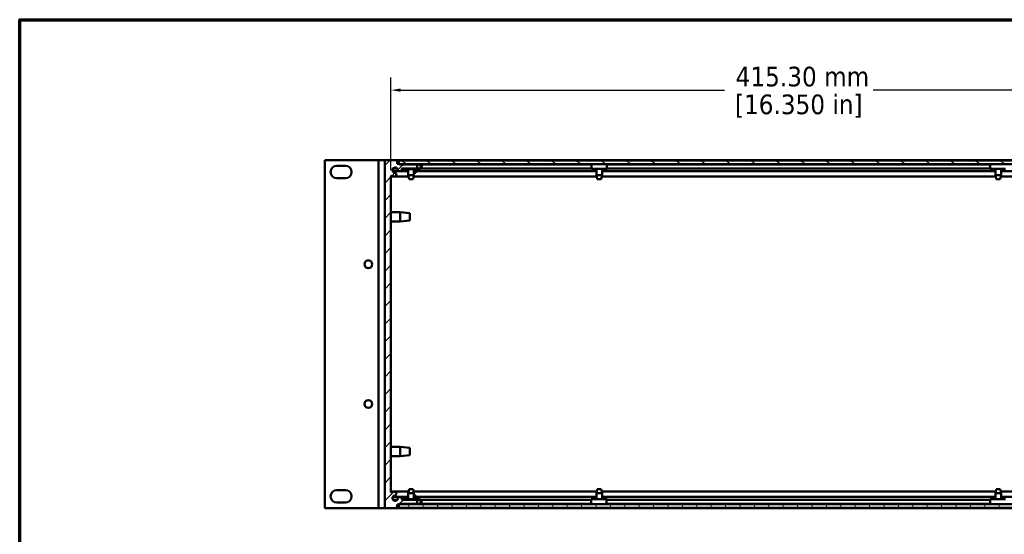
# Model space of a CAD drawing. Header units: millimetres. Extents: x 25 to 1702, y 51 to 1067.
# Tile 6 of 18: x 25 to 527, y 805 to 1067. Entities that reach past the tile are written whole.
import ezdxf

# ---------------------------------------------------------------- set-up
doc = ezdxf.new("R2010")
doc.units = ezdxf.units.MM
doc.header["$LTSCALE"] = 2
for name, color, linetype, lineweight in [('Border (ANSI)', 7, 'Continuous', 70), ('Dimension (ANSI)', 7, 'Continuous', 25), ('Hatch (ANSI)', 7, 'Continuous', 18), ('Visible (ANSI)', 7, 'Continuous', 50)]:
    doc.layers.add(name, color=color, linetype=linetype, lineweight=lineweight)
doc.styles.add('Note Text (ANSI)', font='tahoma.ttf')
doc.dimstyles.new('Default - mm (ANSI)', dxfattribs={"dimscale": 2, "dimtxt": 5, "dimasz": 2.5, "dimexe": 3.175, "dimexo": 1.6002, "dimgap": 0.8, "dimtad": 0, "dimtih": 1, "dimtoh": 1, "dimrnd": 1e-08, "dimzin": 0, "dimdsep": 46, "dimtxsty": 'Note Text (ANSI)', "dimcen": 0.09, "dimdle": 10, "dimclrd": 256, "dimclre": 256, "dimclrt": 256, "dimadec": 1, "dimazin": 0, "dimtfac": 0.6096, "dimtofl": 0, "dimtmove": 0, "dimatfit": 3, "dimldrblk": 'Filled-1', "dimfxl": 1, "dimtolj": 1, "dimtzin": 0, "dimlwd": -1, "dimlwe": -1, "dimarcsym": 0})

# ---------------------------------------------------------------- blocks, each defined once
blk = doc.blocks.new('Borders Default Border')
at = {"layer": 'Border (ANSI)', "flags": 128}
blk.add_lwpolyline([(12.7, 25.4), (12.7, 533.4), (850.9, 533.4), (850.9, 25.4), (12.7, 25.4)], dxfattribs=at)
blk = doc.blocks.new('*D19')
at = {"layer": 'Defpoints', "color": 0, "transparency": 16777216}
for p in [(629.76, 1030.95), (214.46, 986.95), (629.76, 986.95)]:
    blk.add_point(p, dxfattribs=at)
at = {"layer": 'Dimension (ANSI)', "transparency": 16777216}
for p, q in [((214.46, 990.15), (214.46, 1037.3)), ((629.76, 990.15), (629.76, 1037.3)), ((219.46, 1030.95), (384.24, 1030.95)), ((624.76, 1030.95), (459.98, 1030.95))]:
    blk.add_line(p, q, dxfattribs=at)
for points in [[(219.46, 1031.79), (219.46, 1030.12), (214.46, 1030.95)], [(624.76, 1031.79), (624.76, 1030.12), (629.76, 1030.95)]]:
    blk.add_solid(points, dxfattribs=at)
at = {"layer": 'Dimension (ANSI)', "transparency": 16777216, "char_height": 10, "attachment_point": 5, "style": 'Note Text (ANSI)'}
for s, insert in [('\\A1; 415.30 mm', (422.11, 1037.76)), ('\\A1;[16.350 in]', (422.11, 1022.81))]:
    blk.add_mtext(s, dxfattribs=dict(at, insert=insert))
blk = doc.blocks.new('Filled-1')
at = {"color": 0}
for p, q in [((0, 0), (-1, 0.33)), ((-1, 0.33), (-1, -0.33)), ((-1, 0), (0, 0)), ((-1, -0.33), (0, 0))]:
    blk.add_line(p, q, dxfattribs=at)
at = {"color": 0, "flags": 128}
blk.add_lwpolyline([(-1, -0.33), (0, 0), (-1, 0.33), (-1, -0.33)], dxfattribs=at)
at = {"color": 0}
blk.add_solid([(-1, -0.33), (0, 0), (-1, 0.33), (-1, -0.33)], dxfattribs=at)

msp = doc.modelspace()

# ---------------------------------------------------------------- hatches: boundary and pattern name
at = {"layer": 'Hatch (ANSI)'}
h = msp.add_hatch(dxfattribs=at)
h.set_pattern_fill('ANSI31', color=256, scale=50.8, style=0)
h.set_pattern_definition([(45, (0, 0), (-4.49013, 4.49013), [])])
edge = h.paths.add_edge_path()
edge.add_line((217.6372, 818.2241), (217.6372, 820.0531))
edge.add_line((217.6372, 820.0531), (218.3872, 820.0531))
edge.add_line((218.3872, 820.0531), (218.9072, 820.0531))
edge.add_line((218.9072, 820.0531), (218.9072, 820.178))
edge.add_line((218.9072, 820.178), (218.9072, 820.4341))
edge.add_line((218.9072, 820.4341), (227.7972, 820.4341))
edge.add_line((227.7972, 820.4341), (227.7972, 822.4661))
edge.add_line((227.7972, 822.4661), (220.2986, 822.4661))
edge.add_ellipse((220.2986, 822.8471), major_axis=(0, -0.381), ratio=1, start_angle=267.543268, end_angle=360, ccw=False)
edge.add_ellipse((218.9536, 822.9048), major_axis=(0.9643, -0.0414), ratio=1, start_angle=0, end_angle=173.339678)
edge.add_ellipse((216.6212, 823.2791), major_axis=(1.3794, -0.2214), ratio=1, start_angle=108.234109, end_angle=360, ccw=False)
edge.add_ellipse((216.2469, 825.6115), major_axis=(0.1529, -0.953), ratio=1, start_angle=0, end_angle=180)
edge.add_ellipse((216.6212, 823.2791), major_axis=(-0.5272, 3.2854), ratio=1, start_angle=0, end_angle=19.532567)
edge.add_ellipse((214.8432, 826.5335), major_axis=(0.1827, -0.3344), ratio=1, start_angle=241.350379, end_angle=360, ccw=False)
edge.add_line((214.4622, 826.5335), (214.4622, 986.9528))
edge.add_ellipse((214.8432, 986.9528), major_axis=(-0.381, 0), ratio=1, start_angle=241.350379, end_angle=360, ccw=False)
edge.add_ellipse((216.6212, 990.2071), major_axis=(-1.5953, -2.92), ratio=1, start_angle=0, end_angle=19.532567)
edge.add_ellipse((216.2469, 987.8748), major_axis=(-0.1529, -0.953), ratio=1, start_angle=0, end_angle=180)
edge.add_ellipse((216.6212, 990.2071), major_axis=(-0.2214, -1.3794), ratio=1, start_angle=108.234109, end_angle=360, ccw=False)
edge.add_ellipse((218.9536, 990.5814), major_axis=(-0.953, -0.1529), ratio=1, start_angle=0, end_angle=173.339678)
edge.add_ellipse((220.2986, 990.6391), major_axis=(-0.3806, -0.0163), ratio=1, start_angle=267.543268, end_angle=360, ccw=False)
edge.add_line((220.2986, 991.0201), (227.7972, 991.0201))
edge.add_line((227.7972, 991.0201), (227.7972, 993.0521))
edge.add_line((227.7972, 993.0521), (218.9072, 993.0521))
edge.add_line((218.9072, 993.0521), (218.9072, 993.3082))
edge.add_line((218.9072, 993.3082), (218.9072, 993.4331))
edge.add_line((218.9072, 993.4331), (218.3872, 993.4331))
edge.add_line((218.3872, 993.4331), (217.6372, 993.4331))
edge.add_line((217.6372, 993.4331), (217.6372, 995.2621))
edge.add_line((217.6372, 995.2621), (211.2872, 995.2621))
edge.add_line((211.2872, 995.2621), (211.2872, 818.2241))
edge.add_line((211.2872, 818.2241), (217.6372, 818.2241))
h = msp.add_hatch(dxfattribs=at)
h.set_pattern_fill('ANSI31', color=256, scale=50.8, angle=105, style=0)
h.set_pattern_definition([(150, (0, 0), (-3.175, -5.49926), [])])
h.paths.add_polyline_path([(218.3872, 995.1082), (218.3872, 993.4331), (218.3872, 993.3082), (218.9072, 993.3082), (625.3172, 993.3082), (625.8372, 993.3082), (625.8372, 993.4331), (625.8372, 995.1082)])
h = msp.add_hatch(dxfattribs=at)
h.set_pattern_fill('ANSI31', color=256, scale=50.8, angle=75, style=0)
h.set_pattern_definition([(120, (0, 0), (-5.49926, -3.175), [])])
h.paths.add_polyline_path([(625.8372, 818.378), (625.8372, 820.0531), (625.8372, 820.178), (625.3172, 820.178), (218.9072, 820.178), (218.3872, 820.178), (218.3872, 820.0531), (218.3872, 818.378)])

# ---------------------------------------------------------------- linework, layer by layer
at = {"layer": 'Visible (ANSI)'}
for p, q in [((180.8072, 995.2717), (181.8072, 995.2717)), ((180.8072, 818.2337), (180.8072, 995.2717)), ((207.1122, 995.2717), (181.8072, 995.2717)), ((208.1122, 995.2717), (207.1122, 995.2717)), ((208.1122, 995.2717), (210.1122, 995.2717)), ((208.1122, 818.2337), (208.1122, 995.2717)), ((211.2872, 995.2717), (210.1122, 995.2717)), ((211.2872, 995.2621), (211.2872, 995.2717)), ((217.6372, 995.2621), (211.2872, 995.2621)), ((211.2872, 995.2621), (211.2872, 818.2241)), ((214.4622, 995.2751), (629.7622, 995.2751)), ((214.4622, 995.2751), (214.4622, 995.2621)), ((217.6372, 993.4331), (217.6372, 995.2621)), ((217.6372, 995.1082), (218.3872, 995.1082)), ((218.9072, 993.4331), (217.6372, 993.4331)), ((218.3872, 995.1082), (218.3872, 993.3082)), ((625.8372, 995.1082), (218.3872, 995.1082)), ((218.3872, 993.3082), (625.8372, 993.3082)), ((218.9072, 993.0521), (218.9072, 993.4331)), ((218.9072, 993.0651), (220.5288, 993.0651)), ((227.7972, 993.0521), (218.9072, 993.0521)), ((220.5288, 993.0521), (220.5288, 993.3082)), ((227.7972, 991.0201), (227.7972, 993.0521)), ((228.6769, 993.0521), (227.7972, 993.0521)), ((229.5883, 993.0651), (316.5132, 993.0651)), ((324.3898, 993.0651), (324.3739, 993.0651)), ((324.3898, 993.0651), (519.5766, 993.0651)), ((324.4996, 993.3082), (324.4996, 993.0651)), ((186.8772, 992.4777), (191.2472, 992.4777)), ((218.7957, 989.6292), (215.3494, 989.6292)), ((215.4946, 991.0331), (217.7479, 991.0331)), ((223.2648, 989.6292), (219.1115, 989.6292)), ((220.2986, 991.0201), (227.7972, 991.0201)), ((220.5288, 990.796), (220.5288, 991.0201)), ((228.6769, 990.796), (220.5288, 990.796)), ((223.2648, 990.796), (223.2648, 987.6914)), ((226.1096, 990.796), (226.1096, 987.6914)), ((319.0898, 989.6292), (226.1096, 989.6292)), ((227.1622, 988.8612), (226.4001, 988.7774)), ((227.1622, 989.6292), (227.1622, 988.8612)), ((227.7972, 991.0521), (228.6769, 991.0521)), ((228.6769, 990.796), (228.8457, 990.796)), ((229.58, 991.0331), (316.5138, 991.0331)), ((316.5249, 990.809), (324.3739, 990.809)), ((319.0898, 990.809), (319.0898, 987.6914)), ((321.9346, 990.809), (321.9346, 987.6914)), ((522.2898, 989.6292), (321.9346, 989.6292)), ((324.3739, 991.0651), (324.3898, 991.0651)), ((324.4996, 990.809), (324.3739, 990.809)), ((324.3898, 991.0331), (519.5786, 991.0331)), ((324.4996, 991.0331), (324.4996, 990.809)), ((519.6104, 990.809), (527.4526, 990.809)), ((522.2898, 990.809), (522.2898, 987.6914)), ((525.1346, 990.809), (525.1346, 987.6914)), ((618.1148, 989.6292), (525.1346, 989.6292)), ((191.2472, 986.1277), (186.8772, 986.1277)), ((214.4622, 826.5335), (214.4622, 986.9528)), ((216.089, 986.9226), (214.4622, 986.9226)), ((223.4177, 986.9226), (216.4048, 986.9226)), ((223.2648, 987.6914), (226.1096, 987.6914)), ((223.6839, 985.5832), (223.2648, 987.6914)), ((225.6905, 985.5832), (223.6839, 985.5832)), ((225.6905, 985.5832), (226.1096, 987.6914)), ((319.2427, 986.9226), (225.9568, 986.9226)), ((319.0898, 987.6914), (321.9346, 987.6914)), ((319.5089, 985.5832), (319.0898, 987.6914)), ((321.5155, 985.5832), (319.5089, 985.5832)), ((321.5155, 985.5832), (321.9346, 987.6914)), ((522.4427, 986.9226), (321.7818, 986.9226)), ((522.2898, 987.6914), (525.1346, 987.6914)), ((522.7089, 985.5832), (522.2898, 987.6914)), ((524.7155, 985.5832), (522.7089, 985.5832)), ((524.7155, 985.5832), (525.1346, 987.6914)), ((618.2677, 986.9226), (524.9818, 986.9226)), ((214.4622, 968.8811), (219.212, 968.8811)), ((219.212, 964.0551), (219.212, 968.8811)), ((223.9872, 968.3477), (219.212, 968.8811)), ((223.9872, 968.3477), (223.9872, 964.5885)), ((214.4622, 964.0551), (219.212, 964.0551)), ((223.9872, 964.5885), (219.212, 964.0551)), ((214.4622, 849.4503), (219.212, 849.4503)), ((219.212, 844.6243), (219.212, 849.4503)), ((223.9872, 848.9169), (219.212, 849.4503)), ((223.9872, 848.9169), (223.9872, 845.1577)), ((214.4622, 844.6243), (219.212, 844.6243)), ((223.9872, 845.1577), (219.212, 844.6243)), ((186.8772, 827.3777), (191.2472, 827.3777)), ((223.6839, 827.903), (223.2648, 825.7948)), ((223.6839, 827.903), (225.6905, 827.903)), ((225.6905, 827.903), (226.1096, 825.7948)), ((319.5089, 827.903), (319.0898, 825.7948)), ((319.5089, 827.903), (321.5155, 827.903)), ((321.5155, 827.903), (321.9346, 825.7948)), ((522.7089, 827.903), (522.2898, 825.7948)), ((522.7089, 827.903), (524.7155, 827.903)), ((524.7155, 827.903), (525.1346, 825.7948)), ((214.4622, 826.5897), (223.4229, 826.5897)), ((215.3615, 823.883), (223.2648, 823.883)), ((215.476, 822.4791), (217.7665, 822.4791)), ((220.1999, 822.4791), (220.5769, 822.4791)), ((227.7972, 822.4661), (220.2986, 822.4661)), ((220.5769, 822.6902), (220.648, 822.6902)), ((220.5769, 822.6902), (220.5769, 822.4661)), ((220.648, 822.4661), (220.648, 822.6902)), ((220.648, 822.6902), (228.7976, 822.6902)), ((226.1096, 825.7948), (223.2648, 825.7948)), ((223.2648, 822.6902), (223.2648, 825.7948)), ((225.9516, 826.5897), (319.2479, 826.5897)), ((226.1096, 822.6902), (226.1096, 825.7948)), ((226.1096, 823.883), (319.0898, 823.883)), ((227.1622, 824.625), (226.1635, 824.7348)), ((227.1622, 824.625), (227.1622, 823.883)), ((227.7972, 820.4341), (227.7972, 822.4661)), ((228.7976, 822.4341), (227.7972, 822.4341)), ((229.4946, 822.4791), (316.3652, 822.4791)), ((324.2402, 822.7032), (316.399, 822.7032)), ((321.9346, 825.7948), (319.0898, 825.7948)), ((319.0898, 822.7032), (319.0898, 825.7948)), ((321.7766, 826.5897), (522.4479, 826.5897)), ((321.9346, 822.7032), (321.9346, 825.7948)), ((321.9346, 823.883), (522.2898, 823.883)), ((324.2402, 822.7032), (324.6255, 822.7032)), ((324.2945, 822.4471), (324.2402, 822.4471)), ((324.2945, 822.4791), (519.5835, 822.4791)), ((324.6255, 822.7032), (324.6255, 822.4791)), ((527.4572, 822.7032), (519.6145, 822.7032)), ((525.1346, 825.7948), (522.2898, 825.7948)), ((522.2898, 822.7032), (522.2898, 825.7948)), ((524.9766, 826.5897), (618.2729, 826.5897)), ((525.1346, 822.7032), (525.1346, 825.7948)), ((525.1346, 823.883), (618.1148, 823.883)), ((180.8072, 818.2337), (181.8072, 818.2337)), ((207.1122, 818.2337), (181.8072, 818.2337)), ((191.2472, 821.0277), (186.8772, 821.0277)), ((208.1122, 818.2337), (207.1122, 818.2337)), ((208.1122, 818.2337), (210.1122, 818.2337)), ((211.2872, 818.2337), (210.1122, 818.2337)), ((211.2872, 818.2241), (217.6372, 818.2241)), ((217.6372, 818.2241), (217.6372, 820.0531)), ((217.6372, 820.0531), (218.9072, 820.0531)), ((218.3872, 818.378), (217.6372, 818.378)), ((217.6372, 818.2371), (626.5872, 818.2371)), ((625.8372, 820.178), (218.3872, 820.178)), ((218.3872, 820.178), (218.3872, 818.378)), ((218.3872, 818.378), (625.8372, 818.378)), ((218.9072, 820.0531), (218.9072, 820.4341)), ((218.9072, 820.4341), (227.7972, 820.4341)), ((220.5769, 820.4341), (220.5769, 820.178)), ((220.648, 820.178), (220.648, 820.4341)), ((227.7972, 820.4471), (228.8872, 820.4471)), ((227.7972, 820.4341), (228.7976, 820.4341)), ((229.5745, 820.4471), (316.3631, 820.4471)), ((324.2402, 820.191), (316.399, 820.191)), ((319.0898, 820.178), (319.0898, 820.191)), ((321.9346, 820.178), (321.9346, 820.191)), ((324.2402, 820.4471), (324.2945, 820.4471)), ((324.6255, 820.191), (324.2402, 820.191)), ((324.2945, 820.4471), (519.5816, 820.4471)), ((324.6255, 820.4471), (324.6255, 820.191)), ((527.4572, 820.191), (519.6145, 820.191)), ((522.2898, 820.178), (522.2898, 820.191)), ((525.1346, 820.178), (525.1346, 820.191))]:
    msp.add_line(p, q, dxfattribs=at)
for centre in [(202.9052, 942.3127), (202.9052, 871.1927)]:
    msp.add_circle(centre, 1.9939, dxfattribs=at)
for centre, radius, start, end in [((186.8772, 989.3027), 3.175, 90, 270), ((191.2472, 989.3027), 3.175, 270, 90), ((216.6212, 990.2071), 1.397, 9.117054, 260.882946), ((216.2469, 987.8748), 0.9652, 260.882946, 80.882946), ((218.9536, 990.5814), 0.9652, 189.117054, 2.456732), ((220.2986, 990.6391), 0.381, 90, 182.456732), ((214.8432, 986.9528), 0.381, 61.350379, 180), ((216.6212, 990.2071), 3.3274, 241.350379, 260.882946), ((186.8772, 824.2027), 3.175, 90, 270), ((191.2472, 824.2027), 3.175, 270, 90), ((214.8432, 826.5335), 0.381, 180, 298.649621), ((216.6212, 823.2791), 3.3274, 99.117054, 118.649621), ((216.6212, 823.2791), 1.397, 99.117054, 350.882946), ((216.2469, 825.6115), 0.9652, 279.117054, 99.117054), ((218.9536, 822.9048), 0.9652, 357.543268, 170.882946), ((220.2986, 822.8471), 0.381, 177.543268, 270)]:
    msp.add_arc(centre, radius, start, end, dxfattribs=at)
for centre, major_axis, ratio, start_param, end_param in [((228.6769, 992.0521), (0, 1.2561), 0.9997686, 3.14159265, 6.28318531), ((228.6769, 992.0521), (0, -1), 0.9997686, 0, 3.14159265), ((228.8457, 992.0521), (0, -1.2561), 0.9997686, 0, 3.14159265), ((316.5249, 992.0651), (0, 1.2561), 0.01541894, 0.14399566, 3.14159265), ((324.3739, 992.0651), (0, -1.2561), 0.01541894, 3.28558833, 6.28318532), ((324.3739, 992.0651), (0, 1), 0.01541894, 0, 3.14159265), ((519.6104, 992.0651), (0, 1.2561), 0.0443544, 0.14399566, 3.14159265), ((228.7265, 821.4341), (0, 1), 0.99995898, 3.14159265, 6.28318531), ((228.7976, 821.4341), (0, 1.2561), 0.99995898, 3.14159265, 6.28318531), ((228.7976, 821.4341), (0, -1), 0.99995898, 0, 3.14159265), ((316.399, 821.4471), (0, 1.2561), 0.04726891, 0, 3.14159265), ((324.2402, 821.4471), (0, -1.2561), 0.04726891, 3.14159265, 6.28318531), ((324.2402, 821.4471), (0, 1), 0.04726891, 0, 3.14159265), ((519.6145, 821.4471), (0, 1.2561), 0.04328422, 0, 3.14159265)]:
    msp.add_ellipse(centre, major_axis=major_axis, ratio=ratio, start_param=start_param, end_param=end_param, dxfattribs=at)

# ---------------------------------------------------------------- block references
at = {"xscale": 2, "yscale": 2, "zscale": 2}
msp.add_blockref('Borders Default Border', (0, 0), dxfattribs=at)

# ---------------------------------------------------------------- dimensions: what is measured, and where the dimension line sits
at = {"layer": 'Dimension (ANSI)'}
dim = msp.add_linear_dim(base=(629.7622, 1030.9528), p1=(214.4622, 986.9528), p2=(629.7622, 986.9528), text=' <> mm\\X[16.350 in]', dimstyle='Default - mm (ANSI)', override={"dimgap": 0.8, "dimtih": 0, "dimtoh": 0, "dimdec": 2, "dimpost": '', "dimtol": 0, "dimlim": 0, "dimtp": 0, "dimtm": 0, "dimtdec": 2, "dimatfit": 1}, dxfattribs=at)
dim.commit()
dim.dimension.update_dxf_attribs({"geometry": '*D19', "text_midpoint": (422.1122, 1030.9528), "dimtype": 160})

doc.saveas('drawing.dxf')
